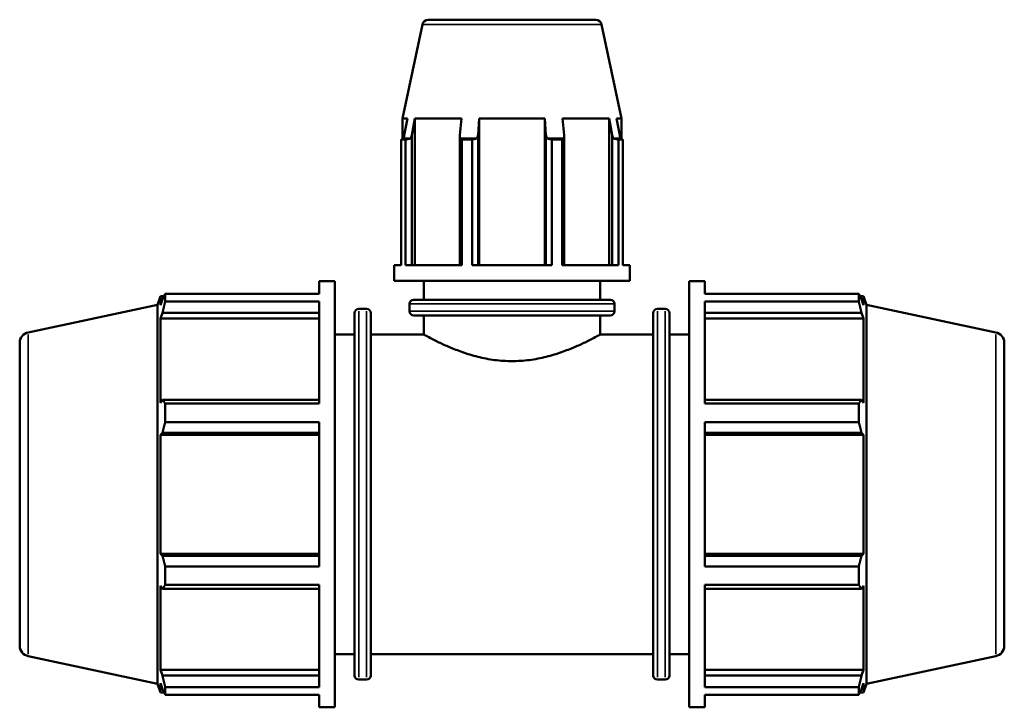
# Model space of a CAD drawing. Header units: inches. Extents: x 0.1 to 45.3, y -10.4 to 31.9.
# Tile 4 of 7: x 14.6 to 23.3, y 10.8 to 16.9. Entities that reach past the tile are written whole.
import ezdxf

# ---------------------------------------------------------------- set-up
doc = ezdxf.new("R2010")
doc.units = ezdxf.units.IN
doc.header["$MEASUREMENT"] = 0
doc.layers.add('Visible (ANSI)', color=7, linetype='Continuous', lineweight=50)
doc.layers.add('Visible Narrow (ANSI)', color=7, linetype='Continuous', lineweight=35)

msp = doc.modelspace()

# ---------------------------------------------------------------- linework, layer by layer
at = {"layer": 'Visible (ANSI)'}
for p, q in [((18.2038, 16.8885), (19.6899, 16.8885)), ((18.1526, 16.847), (17.975, 16.0115)), ((19.7411, 16.847), (19.9187, 16.0115)), ((18.02, 16.0115), (17.975, 16.0115)), ((17.975, 15.8302), (17.975, 16.0115)), ((18.02, 16.0115), (17.9901, 15.864)), ((18.057, 15.864), (18.0848, 16.0115)), ((18.0848, 14.7123), (18.0848, 16.0115)), ((18.4981, 16.0115), (18.0848, 16.0115)), ((18.4981, 16.0115), (18.4836, 15.864)), ((18.6452, 15.864), (18.6546, 16.0115)), ((18.6546, 14.7123), (18.6546, 16.0115)), ((19.2391, 16.0115), (18.6546, 16.0115)), ((19.2391, 14.7123), (19.2391, 16.0115)), ((19.2391, 16.0115), (19.2485, 15.864)), ((19.4101, 15.864), (19.3956, 16.0115)), ((19.8089, 16.0115), (19.3956, 16.0115)), ((19.8089, 14.7123), (19.8089, 16.0115)), ((19.8089, 16.0115), (19.8367, 15.864)), ((19.9036, 15.864), (19.8737, 16.0115)), ((19.9187, 16.0115), (19.8737, 16.0115)), ((19.9187, 15.8302), (19.9187, 16.0115)), ((18.0014, 15.8243), (17.9636, 15.8243)), ((17.9636, 14.7123), (17.9636, 15.8243)), ((18.0489, 15.836), (17.9862, 15.836)), ((18.0014, 15.8243), (18.0014, 14.7123)), ((18.057, 14.7123), (18.057, 15.864)), ((18.4836, 15.864), (18.4836, 14.7123)), ((18.6376, 15.836), (18.4863, 15.836)), ((18.593, 15.8243), (18.5018, 15.8243)), ((18.5018, 14.7123), (18.5018, 15.8243)), ((18.593, 15.8243), (18.593, 14.7123)), ((18.6452, 14.7123), (18.6452, 15.864)), ((19.2485, 15.864), (19.2485, 14.7123)), ((19.4074, 15.836), (19.2561, 15.836)), ((19.3919, 15.8243), (19.3007, 15.8243)), ((19.3007, 14.7123), (19.3007, 15.8243)), ((19.3919, 15.8243), (19.3919, 14.7123)), ((19.4101, 14.7123), (19.4101, 15.864)), ((19.8367, 15.864), (19.8367, 14.7123)), ((19.9075, 15.836), (19.8448, 15.836)), ((19.9301, 15.8243), (19.8923, 15.8243)), ((19.8923, 14.7123), (19.8923, 15.8243)), ((19.9301, 15.8243), (19.9301, 14.7123)), ((17.9019, 14.573), (17.9019, 14.7123)), ((17.9636, 14.7123), (17.9019, 14.7123)), ((18.5018, 14.7123), (18.0014, 14.7123)), ((19.3007, 14.7123), (18.593, 14.7123)), ((19.8923, 14.7123), (19.3919, 14.7123)), ((19.9919, 14.7123), (19.9301, 14.7123)), ((19.9919, 14.573), (19.9919, 14.7123)), ((17.2343, 14.4568), (17.2343, 14.5685)), ((17.2343, 14.5685), (17.3737, 14.5685)), ((17.3737, 10.7885), (17.3737, 14.5685)), ((19.9919, 14.573), (17.9019, 14.573)), ((18.1631, 14.4046), (18.1631, 14.573)), ((19.7306, 14.4046), (19.7306, 14.573)), ((20.5201, 10.7885), (20.5201, 14.5685)), ((20.5201, 14.5685), (20.6594, 14.5685)), ((20.6594, 14.4568), (20.6594, 14.5685)), ((15.8005, 14.3588), (15.8256, 14.4362)), ((15.8256, 14.4362), (15.8256, 14.3548)), ((15.8256, 14.4362), (15.8579, 14.4362)), ((15.8686, 14.4568), (17.2343, 14.4568)), ((15.8686, 14.3885), (15.8686, 14.4568)), ((20.6594, 14.4568), (22.0251, 14.4568)), ((22.0251, 14.3885), (22.0251, 14.4568)), ((22.0358, 14.4362), (22.0681, 14.4362)), ((22.0681, 14.3548), (22.0681, 14.4362)), ((22.0933, 14.3588), (22.0681, 14.4362)), ((14.6519, 14.1147), (15.8005, 14.3588)), ((15.8005, 10.9981), (15.8005, 14.3588)), ((15.844, 14.4089), (15.8256, 14.3548)), ((17.2343, 14.3885), (15.8686, 14.3885)), ((17.2343, 13.4834), (17.2343, 14.3885)), ((18.0377, 14.3021), (18.0377, 14.3667)), ((18.0756, 14.4046), (19.8181, 14.4046)), ((19.856, 14.3021), (19.856, 14.3667)), ((20.6594, 13.4834), (20.6594, 14.3885)), ((22.0251, 14.3885), (20.6594, 14.3885)), ((22.0681, 14.3548), (22.0497, 14.4089)), ((22.0933, 10.9981), (22.0933, 14.3588)), ((23.2419, 14.1147), (22.0933, 14.3588)), ((15.8256, 14.2376), (15.844, 14.2879)), ((15.844, 14.2879), (17.2343, 14.2879)), ((17.5485, 11.072), (17.5485, 14.2849)), ((17.5863, 14.3228), (17.6562, 14.3228)), ((17.6941, 14.2849), (17.6941, 11.072)), ((19.8181, 14.2642), (18.0756, 14.2642)), ((18.1631, 14.096), (18.1631, 14.2642)), ((19.7306, 14.096), (19.7306, 14.2642)), ((20.1996, 11.072), (20.1996, 14.2849)), ((20.2375, 14.3228), (20.3074, 14.3228)), ((20.3453, 14.2849), (20.3453, 11.072)), ((20.6594, 14.2879), (22.0497, 14.2879)), ((22.0497, 14.2879), (22.0681, 14.2376)), ((15.8256, 14.2376), (15.8256, 13.4901)), ((17.2343, 14.2376), (15.8256, 14.2376)), ((20.6594, 14.2376), (22.0681, 14.2376)), ((22.0681, 13.4901), (22.0681, 14.2376)), ((17.3737, 14.096), (17.5485, 14.096)), ((17.6941, 14.096), (18.1631, 14.096)), ((19.7306, 14.096), (20.1996, 14.096)), ((20.3453, 14.096), (20.5201, 14.096)), ((14.5769, 14.0221), (14.5769, 11.3349)), ((23.3169, 14.0221), (23.3169, 11.3349)), ((15.844, 13.5163), (15.8256, 13.4901)), ((17.2343, 13.5163), (15.844, 13.5163)), ((15.8686, 13.4834), (17.2343, 13.4834)), ((15.8686, 13.3184), (15.8686, 13.4834)), ((22.0497, 13.5163), (20.6594, 13.5163)), ((20.6594, 13.4834), (22.0251, 13.4834)), ((22.0251, 13.3184), (22.0251, 13.4834)), ((22.0681, 13.4901), (22.0497, 13.5163)), ((17.2343, 13.3184), (15.8686, 13.3184)), ((17.2343, 12.0385), (17.2343, 13.3184)), ((20.6594, 12.0385), (20.6594, 13.3184)), ((22.0251, 13.3184), (20.6594, 13.3184)), ((15.8256, 13.207), (15.844, 13.2241)), ((17.2343, 13.207), (15.8256, 13.207)), ((15.8256, 13.207), (15.8256, 12.1499)), ((15.844, 13.2241), (17.2343, 13.2241)), ((20.6594, 13.2241), (22.0497, 13.2241)), ((20.6594, 13.207), (22.0681, 13.207)), ((22.0497, 13.2241), (22.0681, 13.207)), ((22.0681, 12.1499), (22.0681, 13.207)), ((17.2343, 12.1499), (15.8256, 12.1499)), ((15.844, 12.1329), (15.8256, 12.1499)), ((20.6594, 12.1499), (22.0681, 12.1499)), ((22.0681, 12.1499), (22.0497, 12.1329)), ((17.2343, 12.1329), (15.844, 12.1329)), ((22.0497, 12.1329), (20.6594, 12.1329)), ((15.8686, 12.0385), (17.2343, 12.0385)), ((15.8686, 11.8735), (15.8686, 12.0385)), ((20.6594, 12.0385), (22.0251, 12.0385)), ((22.0251, 11.8735), (22.0251, 12.0385)), ((15.8256, 11.8669), (15.8256, 11.1194)), ((15.8256, 11.8669), (15.844, 11.8407)), ((15.844, 11.8407), (17.2343, 11.8407)), ((17.2343, 11.8735), (15.8686, 11.8735)), ((17.2343, 10.9685), (17.2343, 11.8735)), ((20.6594, 10.9685), (20.6594, 11.8735)), ((22.0251, 11.8735), (20.6594, 11.8735)), ((20.6594, 11.8407), (22.0497, 11.8407)), ((22.0497, 11.8407), (22.0681, 11.8669)), ((22.0681, 11.1194), (22.0681, 11.8669)), ((14.6519, 11.2423), (15.8005, 10.9981)), ((17.3737, 11.261), (17.5485, 11.261)), ((17.6941, 11.261), (20.1996, 11.261)), ((20.3453, 11.261), (20.5201, 11.261)), ((23.2419, 11.2423), (22.0933, 10.9981)), ((17.2343, 11.1194), (15.8256, 11.1194)), ((15.844, 11.0691), (15.8256, 11.1194)), ((20.6594, 11.1194), (22.0681, 11.1194)), ((22.0681, 11.1194), (22.0497, 11.0691)), ((17.2343, 11.0691), (15.844, 11.0691)), ((17.5863, 11.0342), (17.6562, 11.0342)), ((20.2375, 11.0342), (20.3074, 11.0342)), ((22.0497, 11.0691), (20.6594, 11.0691)), ((15.8005, 10.9981), (15.8256, 10.9208)), ((15.8256, 11.0021), (15.8256, 10.9208)), ((15.8256, 11.0021), (15.844, 10.948)), ((15.8686, 10.9685), (17.2343, 10.9685)), ((15.8686, 10.9001), (15.8686, 10.9685)), ((20.6594, 10.9685), (22.0251, 10.9685)), ((22.0251, 10.9001), (22.0251, 10.9685)), ((22.0497, 10.948), (22.0681, 11.0021)), ((22.0681, 10.9208), (22.0681, 11.0021)), ((22.0933, 10.9981), (22.0681, 10.9208)), ((15.8256, 10.9208), (15.8579, 10.9208)), ((17.2343, 10.9001), (15.8686, 10.9001)), ((17.2343, 10.7885), (17.2343, 10.9001)), ((20.6594, 10.7885), (20.6594, 10.9001)), ((22.0251, 10.9001), (20.6594, 10.9001)), ((22.0358, 10.9208), (22.0681, 10.9208)), ((17.2343, 10.7885), (17.3737, 10.7885)), ((20.5201, 10.7885), (20.6594, 10.7885))]:
    msp.add_line(p, q, dxfattribs=at)
for centre, radius, start, end in [((18.2038, 16.8361), 0.0524, 90, 168), ((19.6899, 16.8361), 0.0524, 12, 90), ((18.0756, 14.3667), 0.0379, 90, 180), ((19.8181, 14.3667), 0.0379, 0, 90), ((17.5863, 14.2849), 0.0379, 90, 180), ((17.6562, 14.2849), 0.0379, 0, 90), ((18.0756, 14.3021), 0.0379, 180, 270), ((19.8181, 14.3021), 0.0379, 270, 0), ((20.2375, 14.2849), 0.0379, 90, 180), ((20.3074, 14.2849), 0.0379, 0, 90), ((14.6715, 14.0221), 0.0947, 102, 180), ((23.2222, 14.0221), 0.0947, 0, 78), ((14.6715, 11.3349), 0.0947, 180, 258), ((23.2222, 11.3349), 0.0947, 282, 0), ((17.5863, 11.072), 0.0379, 180, 270), ((17.6562, 11.072), 0.0379, 270, 0), ((20.2375, 11.072), 0.0379, 180, 270), ((20.3074, 11.072), 0.0379, 270, 0)]:
    msp.add_arc(centre, radius, start, end, dxfattribs=at)
for points, weights in [([(17.9636, 15.8243), (17.9751, 15.8303), (17.9862, 15.836)], [1, 1.00029693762, 1]), ([(17.9862, 15.836), (17.9882, 15.8501), (17.9901, 15.864)], [1, 1.00046175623, 1.00090598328]), ([(18.0489, 15.836), (18.0256, 15.8303), (18.0014, 15.8243)], [1, 1.00029693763, 1]), ([(18.057, 15.864), (18.053, 15.8501), (18.0489, 15.836)], [1.00090598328, 1.00046175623, 1]), ([(18.4863, 15.836), (18.4849, 15.8501), (18.4836, 15.864)], [1, 1.00046175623, 1.00090598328]), ([(18.5018, 15.8243), (18.4939, 15.8303), (18.4863, 15.836)], [1, 1.00029693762, 1]), ([(18.6376, 15.836), (18.6157, 15.8303), (18.593, 15.8243)], [1, 1.00029693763, 1]), ([(18.6452, 15.864), (18.6414, 15.8501), (18.6376, 15.836)], [1.00090598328, 1.00046175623, 1]), ([(19.2561, 15.836), (19.2523, 15.8501), (19.2485, 15.864)], [1, 1.00046175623, 1.00090598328]), ([(19.3007, 15.8243), (19.278, 15.8303), (19.2561, 15.836)], [1, 1.00029693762, 1]), ([(19.4074, 15.836), (19.3998, 15.8303), (19.3919, 15.8243)], [1, 1.00029693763, 1]), ([(19.4101, 15.864), (19.4088, 15.8501), (19.4074, 15.836)], [1.00090598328, 1.00046175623, 1]), ([(19.8448, 15.836), (19.8407, 15.8501), (19.8367, 15.864)], [1, 1.00046175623, 1.00090598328]), ([(19.8923, 15.8243), (19.8681, 15.8303), (19.8448, 15.836)], [1, 1.00029693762, 1]), ([(19.9036, 15.864), (19.9055, 15.8501), (19.9075, 15.836)], [1.00090598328, 1.00046175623, 1]), ([(19.9075, 15.836), (19.9186, 15.8303), (19.9301, 15.8243)], [1, 1.00029693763, 1]), ([(15.844, 14.4089), (15.8558, 14.4324), (15.8686, 14.4568)], [1.00163967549, 1.00122824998, 1]), ([(22.0251, 14.4568), (22.0379, 14.4324), (22.0497, 14.4089)], [1, 1.00122824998, 1.00163967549]), ([(15.8686, 14.3885), (15.8558, 14.3371), (15.844, 14.2879)], [1, 1.00122824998, 1.00163967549]), ([(22.0497, 14.2879), (22.0379, 14.3371), (22.0251, 14.3885)], [1.00163967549, 1.00122824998, 1]), ([(15.844, 13.5163), (15.8558, 13.5002), (15.8686, 13.4834)], [1.00163967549, 1.00122824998, 1]), ([(22.0251, 13.4834), (22.0379, 13.5002), (22.0497, 13.5163)], [1, 1.00122824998, 1.00163967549]), ([(15.8686, 13.3184), (15.8558, 13.2703), (15.844, 13.2241)], [1, 1.00122824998, 1.00163967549]), ([(22.0497, 13.2241), (22.0379, 13.2703), (22.0251, 13.3184)], [1.00163967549, 1.00122824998, 1]), ([(15.844, 12.1329), (15.8558, 12.0867), (15.8686, 12.0385)], [1.00163967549, 1.00122824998, 1]), ([(22.0251, 12.0385), (22.0379, 12.0867), (22.0497, 12.1329)], [1, 1.00122824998, 1.00163967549]), ([(15.8686, 11.8735), (15.8558, 11.8568), (15.844, 11.8407)], [1, 1.00122824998, 1.00163967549]), ([(22.0497, 11.8407), (22.0379, 11.8568), (22.0251, 11.8735)], [1.00163967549, 1.00122824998, 1]), ([(15.844, 11.0691), (15.8558, 11.0198), (15.8686, 10.9685)], [1.00163967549, 1.00122824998, 1]), ([(22.0251, 10.9685), (22.0379, 11.0198), (22.0497, 11.0691)], [1, 1.00122824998, 1.00163967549]), ([(15.8686, 10.9001), (15.8558, 10.9246), (15.844, 10.948)], [1, 1.00122824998, 1.00163967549]), ([(22.0497, 10.948), (22.0379, 10.9246), (22.0251, 10.9001)], [1.00163967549, 1.00122824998, 1])]:
    msp.add_rational_spline(points, weights, degree=2, dxfattribs=at)
for points, knots in [([(18.1631, 14.096), (18.1631, 14.096), (18.168, 14.0932), (18.1884, 14.0821), (18.2039, 14.0737), (18.2442, 14.0527), (18.2692, 14.04), (18.3263, 14.0124), (18.3585, 13.9976), (18.4269, 13.9686), (18.4656, 13.9533), (18.55, 13.9238), (18.5958, 13.9098), (18.6918, 13.8859), (18.7422, 13.8761), (18.8444, 13.8629), (18.8963, 13.8596), (18.9469, 13.8596)], [9.231681, 9.231681, 9.231681, 9.231681, 9.615495, 9.615495, 9.99931, 9.99931, 10.383125, 10.383125, 10.76694, 10.76694, 11.152432, 11.152432, 11.537924, 11.537924, 11.923416, 11.923416, 12.308908, 12.308908, 12.308908, 12.308908]), ([(18.9469, 13.8596), (18.9974, 13.8596), (19.0493, 13.8629), (19.1515, 13.8761), (19.2019, 13.8859), (19.2979, 13.9098), (19.3437, 13.9238), (19.4281, 13.9533), (19.4668, 13.9686), (19.5352, 13.9976), (19.5674, 14.0124), (19.6245, 14.04), (19.6495, 14.0527), (19.6898, 14.0737), (19.7053, 14.0821), (19.7257, 14.0932), (19.7306, 14.096), (19.7306, 14.096)], [0, 0, 0, 0, 0.385492, 0.385492, 0.770984, 0.770984, 1.156476, 1.156476, 1.541968, 1.541968, 1.925783, 1.925783, 2.309597, 2.309597, 2.693412, 2.693412, 3.077227, 3.077227, 3.077227, 3.077227])]:
    msp.add_open_spline(points, degree=3, knots=knots, dxfattribs=at)
at = {"layer": 'Visible Narrow (ANSI)'}
for p, q in [((19.7313, 16.847), (18.1624, 16.847)), ((19.8448, 14.3667), (18.0489, 14.3667)), ((17.5863, 14.3025), (17.5863, 11.0544)), ((17.6562, 11.0544), (17.6562, 14.3025)), ((18.0489, 14.3021), (19.8448, 14.3021)), ((20.2375, 14.3025), (20.2375, 11.0544)), ((20.3074, 11.0544), (20.3074, 14.3025)), ((14.6519, 11.2599), (14.6519, 14.097)), ((23.2419, 11.2599), (23.2419, 14.097))]:
    msp.add_line(p, q, dxfattribs=at)

doc.saveas('drawing.dxf')
